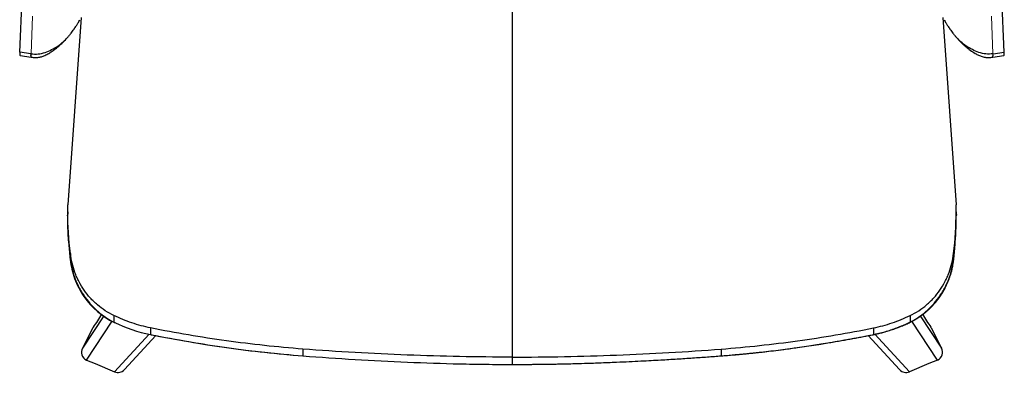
# Model space of a CAD drawing. Header units: millimetres. Extents: x 8 to 414, y 7 to 290.
# Tile 4 of 10: x 92 to 161, y 179 to 204. Entities that reach past the tile are written whole.
import ezdxf

# ---------------------------------------------------------------- set-up
doc = ezdxf.new("R2010")
doc.units = ezdxf.units.MM

msp = doc.modelspace()

# ---------------------------------------------------------------- linework, layer by layer
at = {"color": 7, "linetype": 'Continuous', "lineweight": 25}
for p, q in [((92.034, 201.3), (92.236, 206.062)), ((161.214, 201.3), (161.012, 206.062)), ((96.338, 203.736), (95.414, 190.587)), ((156.909, 203.736), (157.834, 190.587)), ((92.051, 201.062), (92.841, 200.942)), ((92.843, 200.952), (92.835, 200.948)), ((160.404, 200.952), (160.413, 200.948)), ((160.406, 200.942), (161.196, 201.062)), ((95.588, 187.16), (95.588, 186.694)), ((157.659, 187.16), (157.659, 186.694)), ((98.653, 182.799), (98.653, 182.33)), ((154.595, 182.799), (154.595, 182.33)), ((97.174, 181.945), (96.436, 180.522)), ((99.388, 179.006), (101.599, 181.399)), ((101.224, 181.935), (101.224, 181.467)), ((151.649, 181.399), (153.859, 179.006)), ((152.024, 181.935), (152.024, 181.467)), ((156.073, 181.945), (156.812, 180.522)), ((111.924, 180.45), (111.924, 179.973)), ((141.324, 180.45), (141.324, 179.973)), ((96.724, 179.682), (97.324, 179.428)), ((97.324, 179.428), (98.695, 178.849)), ((126.624, 179.885), (126.624, 179.371)), ((155.923, 179.428), (154.553, 178.849)), ((156.524, 179.682), (155.923, 179.428))]:
    msp.add_line(p, q, dxfattribs=at)
at = {"color": 144, "linetype": 'Continuous', "lineweight": 18}
for p, q in [((92.824, 201.18), (92.936, 203.813)), ((160.424, 201.18), (160.312, 203.813)), ((126.624, 179.885), (126.624, 179.371))]:
    msp.add_line(p, q, dxfattribs=at)
at = {"color": 8, "linetype": 'Continuous', "lineweight": 25}
for p, q in [((92.813, 201.182), (92.034, 201.3)), ((160.435, 201.182), (161.214, 201.3)), ((95.588, 186.694), (95.475, 188.002)), ((157.659, 186.694), (157.772, 187.994)), ((95.621, 186.587), (95.592, 186.68)), ((157.627, 186.587), (157.655, 186.68)), ((97.929, 182.788), (96.436, 180.522)), ((155.319, 182.788), (156.812, 180.522)), ((96.724, 179.682), (98.525, 182.416)), ((156.524, 179.682), (154.723, 182.416)), ((101.137, 181.492), (98.695, 178.849)), ((152.111, 181.492), (154.553, 178.849))]:
    msp.add_line(p, q, dxfattribs=at)
at = {"color": 7, "linetype": 'Continuous', "lineweight": 25}
for centre, major_axis, ratio, start_param, end_param in [((92.507, 204.062), (0.455, 3), 0.045266, 2.747037, 3.141567), ((160.741, 204.062), (-0.455, 3), 0.045266, 3.141619, 3.536148), ((96.971, 180.249), (-0.34, -0.517), 0.969967, 4.819652, 6.460261), ((156.277, 180.249), (0.34, -0.517), 0.969967, 6.106109, 7.746719), ((98.948, 179.413), (-0.421, -0.456), 0.967323, 0.335248, 1.570796), ((154.3, 179.413), (0.421, -0.456), 0.967323, 4.712389, 5.947938)]:
    msp.add_ellipse(centre, major_axis=major_axis, ratio=ratio, start_param=start_param, end_param=end_param, dxfattribs=at)
at = {"color": 144, "linetype": 'Continuous', "lineweight": 18}
for centre, major_axis, start_param, end_param in [((93.297, 203.942), (0.455, 3), 2.747037, 3.141567), ((159.951, 203.942), (-0.455, 3), 3.085878, 3.536148)]:
    msp.add_ellipse(centre, major_axis=major_axis, ratio=0.045266, start_param=start_param, end_param=end_param, dxfattribs=at)
for points, knots in [([(126.624, 228.649), (126.624, 227.491), (126.624, 224.799), (126.624, 220.534), (126.624, 215.863), (126.624, 211.446), (126.624, 207.296), (126.624, 203.416), (126.624, 199.524), (126.624, 195.616), (126.624, 191.695), (126.624, 187.761), (126.624, 183.823), (126.624, 181.198), (126.624, 179.885)], [0, 0, 0, 0, 0.072743, 0.169115, 0.265778, 0.362441, 0.441726, 0.521012, 0.600459, 0.679906, 0.759847, 0.839787, 0.919894, 1, 1, 1, 1]), ([(126.624, 181.698), (126.624, 181.53), (126.624, 181.185), (126.624, 180.704), (126.624, 180.265), (126.624, 179.892), (126.624, 179.615), (126.624, 179.455), (126.624, 179.423), (126.624, 179.415)], [0, 0, 0, 0, 0.148307, 0.303672, 0.464125, 0.62725, 0.790374, 0.950827, 1, 1, 1, 1]), ([(126.624, 179.38), (126.624, 179.372), (126.624, 179.335), (126.624, 179.355), (126.624, 179.371)], [0, 0, 0, 0, 0.212605, 1, 1, 1, 1])]:
    msp.add_open_spline(points, degree=3, knots=knots, dxfattribs=at)
at = {"color": 7, "linetype": 'Continuous', "lineweight": 25}
for points, knots in [([(126.624, 228.649), (126.624, 227.492), (126.624, 224.8), (126.624, 220.535), (126.624, 215.863), (126.624, 211.447), (126.624, 207.295), (126.624, 203.415), (126.624, 199.524), (126.624, 195.617), (126.624, 191.695), (126.624, 187.761), (126.624, 183.824), (126.624, 181.198), (126.624, 179.885)], [0, 0, 0, 0, 0.0727066, 0.1691146, 0.265741, 0.3624405, 0.4417058, 0.5210723, 0.6004387, 0.6799064, 0.7598262, 0.8397872, 0.9198728, 1, 1, 1, 1]), ([(95.496, 202.453), (95.543, 202.511), (95.625, 202.613), (95.734, 202.758), (95.81, 202.861), (95.859, 202.93), (95.893, 202.978), (95.944, 203.05), (96.022, 203.167), (96.135, 203.345), (96.216, 203.489), (96.264, 203.574)], [0, 0, 0, 0, 0.190846, 0.33999, 0.448382, 0.488, 0.518642, 0.564044, 0.648403, 0.79326, 1, 1, 1, 1]), ([(156.984, 203.574), (157.032, 203.489), (157.113, 203.345), (157.226, 203.167), (157.304, 203.05), (157.355, 202.978), (157.389, 202.93), (157.438, 202.861), (157.513, 202.758), (157.623, 202.613), (157.705, 202.511), (157.751, 202.453)], [0, 0, 0, 0, 0.20674, 0.351597, 0.435956, 0.481358, 0.512, 0.551618, 0.66001, 0.809154, 1, 1, 1, 1]), ([(92.842, 200.945), (92.889, 200.938), (93.02, 200.917), (93.242, 200.918), (93.495, 200.955), (93.756, 201.04), (94.01, 201.166), (94.262, 201.324), (94.497, 201.492), (94.744, 201.685), (95.023, 201.935), (95.245, 202.156), (95.364, 202.302), (95.383, 202.325)], [0, 0, 0, 0, 0.045083, 0.12469, 0.207625, 0.285847, 0.386555, 0.485119, 0.582509, 0.677077, 0.805168, 0.968686, 1, 1, 1, 1]), ([(95.382, 202.326), (95.398, 202.341), (95.442, 202.384), (95.477, 202.435), (95.5, 202.467)], [0, 0, 0, 0, 0.363125, 1, 1, 1, 1]), ([(157.844, 202.348), (157.835, 202.356), (157.799, 202.392), (157.77, 202.434), (157.748, 202.467)], [0, 0, 0, 0, 0.235062, 1, 1, 1, 1]), ([(157.843, 202.347), (157.917, 202.263), (158.048, 202.113), (158.236, 201.927), (158.396, 201.781), (158.586, 201.619), (158.839, 201.424), (159.129, 201.229), (159.411, 201.077), (159.663, 200.979), (159.929, 200.923), (160.16, 200.917), (160.319, 200.929), (160.388, 200.94), (160.406, 200.943)], [0, 0, 0, 0, 0.116178, 0.207222, 0.271537, 0.332463, 0.455913, 0.592318, 0.678707, 0.767131, 0.852381, 0.934463, 0.983087, 1, 1, 1, 1]), ([(92.832, 200.961), (92.828, 200.977), (92.819, 201.011), (92.822, 201.12), (92.824, 201.18)], [0, 0, 0, 0, 0.451932, 1, 1, 1, 1]), ([(160.415, 200.961), (160.419, 200.976), (160.429, 201.01), (160.425, 201.119), (160.424, 201.18)], [0, 0, 0, 0, 0.443047, 1, 1, 1, 1]), ([(95.475, 188.002), (95.467, 188.088), (95.427, 188.524), (95.412, 189.074), (95.401, 189.601), (95.399, 189.776), (95.398, 189.841)], [0, 0, 0, 0, 0.142455, 0.714597, 0.893145, 1, 1, 1, 1]), ([(157.772, 187.994), (157.78, 188.083), (157.82, 188.522), (157.835, 189.074), (157.847, 189.601), (157.849, 189.776), (157.849, 189.841)], [0, 0, 0, 0, 0.145974, 0.715768, 0.8935838, 1, 1, 1, 1]), ([(95.473, 187.994), (95.478, 187.909), (95.503, 187.468), (95.551, 187.032), (95.59, 186.68)], [0, 0, 0, 0, 0.193251, 1, 1, 1, 1]), ([(157.658, 186.68), (157.697, 187.032), (157.745, 187.465), (157.769, 187.904), (157.774, 187.986)], [0, 0, 0, 0, 0.811353, 1, 1, 1, 1]), ([(98.653, 182.799), (98.441, 182.901), (98.239, 183.016), (97.852, 183.269), (97.667, 183.407), (97.402, 183.633), (97.316, 183.711), (97.19, 183.833), (97.149, 183.875), (97.068, 183.959), (97.028, 184.001), (96.833, 184.217), (96.689, 184.398), (96.424, 184.776), (96.304, 184.973), (96.142, 185.282), (96.09, 185.388), (95.995, 185.6), (95.951, 185.707), (95.829, 186.032), (95.762, 186.252), (95.654, 186.7), (95.614, 186.928), (95.588, 187.16)], [0, 0, 0, 0, 0.125, 0.125, 0.25, 0.25, 0.3125, 0.3125, 0.34375, 0.34375, 0.375, 0.375, 0.5, 0.5, 0.625, 0.625, 0.6875, 0.6875, 0.75, 0.75, 0.875, 0.875, 1, 1, 1, 1]), ([(154.595, 182.799), (154.806, 182.901), (155.009, 183.016), (155.396, 183.269), (155.581, 183.407), (155.846, 183.633), (155.932, 183.711), (156.057, 183.833), (156.099, 183.875), (156.18, 183.959), (156.22, 184.001), (156.415, 184.217), (156.559, 184.398), (156.823, 184.776), (156.944, 184.973), (157.106, 185.282), (157.157, 185.388), (157.253, 185.6), (157.297, 185.707), (157.418, 186.032), (157.486, 186.252), (157.593, 186.7), (157.633, 186.928), (157.659, 187.16)], [0, 0, 0, 0, 0.125, 0.125, 0.25, 0.25, 0.3125, 0.3125, 0.34375, 0.34375, 0.375, 0.375, 0.5, 0.5, 0.625, 0.625, 0.6875, 0.6875, 0.75, 0.75, 0.875, 0.875, 1, 1, 1, 1]), ([(95.588, 186.694), (95.634, 186.287), (95.731, 185.843), (96.049, 184.968), (96.27, 184.536), (97.084, 183.355), (97.83, 182.726), (98.653, 182.33)], [0, 0, 0, 0, 0.25, 0.25, 0.5, 0.5, 1, 1, 1, 1]), ([(95.615, 186.586), (95.664, 186.325), (95.762, 185.801), (96.042, 185.059), (96.404, 184.381), (96.829, 183.79), (97.293, 183.291), (97.774, 182.882), (98.257, 182.548), (98.589, 182.376), (98.75, 182.293)], [0, 0, 0, 0, 0.144431, 0.289019, 0.428448, 0.559887, 0.682198, 0.795864, 0.901553, 1, 1, 1, 1]), ([(154.498, 182.293), (154.658, 182.376), (154.99, 182.548), (155.473, 182.882), (155.955, 183.291), (156.418, 183.79), (156.843, 184.381), (157.205, 185.059), (157.486, 185.801), (157.584, 186.325), (157.632, 186.586)], [0, 0, 0, 0, 0.098447, 0.204136, 0.317802, 0.440113, 0.571552, 0.710981, 0.855569, 1, 1, 1, 1]), ([(154.595, 182.33), (154.618, 182.341), (154.663, 182.364), (154.732, 182.398), (154.802, 182.435), (154.872, 182.473), (154.943, 182.513), (155.015, 182.555), (155.087, 182.599), (155.16, 182.645), (155.233, 182.693), (155.307, 182.743), (155.382, 182.795), (155.456, 182.849), (155.531, 182.906), (155.607, 182.964), (155.682, 183.025), (155.786, 183.112), (155.939, 183.249), (156.159, 183.464), (156.429, 183.765), (156.665, 184.075), (156.85, 184.358), (156.978, 184.575), (157.092, 184.789), (157.193, 184.998), (157.281, 185.202), (157.357, 185.4), (157.422, 185.59), (157.478, 185.774), (157.525, 185.949), (157.564, 186.116), (157.597, 186.274), (157.623, 186.422), (157.644, 186.561), (157.654, 186.651), (157.659, 186.694)], [0, 0, 0, 0, 0.013554, 0.027378, 0.041474, 0.055841, 0.07048, 0.085391, 0.100575, 0.116031, 0.131761, 0.147765, 0.164043, 0.180595, 0.197422, 0.214525, 0.231903, 0.249558, 0.287368, 0.342477, 0.41495, 0.504866, 0.551918, 0.597195, 0.640689, 0.682394, 0.722304, 0.760413, 0.796716, 0.831209, 0.863889, 0.894752, 0.923796, 0.951019, 0.976421, 1, 1, 1, 1]), ([(97.777, 182.894), (97.584, 182.589), (97.382, 182.272), (97.182, 181.957), (97.174, 181.945)], [0, 0, 0, 0, 0.9606, 1, 1, 1, 1]), ([(101.224, 181.935), (100.777, 182.025), (100.339, 182.143), (99.482, 182.431), (99.063, 182.601), (98.653, 182.799)], [0, 0, 0, 0, 0.5, 0.5, 1, 1, 1, 1]), ([(152.024, 181.935), (152.471, 182.025), (152.908, 182.143), (153.765, 182.431), (154.185, 182.601), (154.595, 182.799)], [0, 0, 0, 0, 0.5, 0.5, 1, 1, 1, 1]), ([(155.471, 182.894), (155.664, 182.589), (155.866, 182.272), (156.066, 181.957), (156.073, 181.945)], [0, 0, 0, 0, 0.9606, 1, 1, 1, 1]), ([(98.754, 182.304), (98.744, 182.298), (98.691, 182.265), (98.67, 182.301), (98.653, 182.33)], [0, 0, 0, 0, 0.194009, 1, 1, 1, 1]), ([(151.978, 181.46), (152.266, 181.524), (152.843, 181.654), (153.687, 181.935), (154.228, 182.174), (154.498, 182.293)], [0, 0, 0, 0, 0.3325947, 0.6664, 1, 1, 1, 1]), ([(152.024, 181.467), (152.05, 181.472), (152.106, 181.483), (152.197, 181.503), (152.299, 181.526), (152.414, 181.552), (152.539, 181.583), (152.677, 181.619), (152.826, 181.66), (152.986, 181.707), (153.158, 181.76), (153.351, 181.823), (153.557, 181.895), (153.766, 181.973), (153.961, 182.05), (154.14, 182.125), (154.305, 182.196), (154.455, 182.264), (154.55, 182.309), (154.595, 182.33)], [0, 0, 0, 0, 0.02947, 0.063487, 0.102052, 0.145168, 0.192836, 0.24506, 0.301842, 0.363185, 0.429093, 0.499568, 0.587289, 0.669601, 0.746502, 0.817991, 0.884069, 0.944738, 1, 1, 1, 1]), ([(154.493, 182.304), (154.504, 182.298), (154.556, 182.265), (154.578, 182.301), (154.595, 182.33)], [0, 0, 0, 0, 0.194009, 1, 1, 1, 1]), ([(111.924, 180.45), (110.125, 180.589), (108.334, 180.782), (104.768, 181.277), (102.992, 181.579), (101.224, 181.935)], [0, 0, 0, 0, 0.5, 0.5, 1, 1, 1, 1]), ([(101.272, 181.471), (101.267, 181.462), (101.243, 181.417), (101.232, 181.445), (101.224, 181.467)], [0, 0, 0, 0, 0.207813, 1, 1, 1, 1]), ([(101.27, 181.46), (102.152, 181.292), (103.917, 180.956), (106.582, 180.544), (109.256, 180.202), (111.046, 180.048), (111.94, 179.972)], [0, 0, 0, 0, 0.250112, 0.500207, 0.75021, 1, 1, 1, 1]), ([(141.307, 179.972), (142.202, 180.048), (143.992, 180.202), (146.665, 180.544), (149.331, 180.956), (151.095, 181.292), (151.978, 181.46)], [0, 0, 0, 0, 0.24979, 0.499793, 0.749888, 1, 1, 1, 1]), ([(141.324, 180.45), (143.122, 180.589), (144.913, 180.782), (148.48, 181.277), (150.256, 181.579), (152.024, 181.935)], [0, 0, 0, 0, 0.5, 0.5, 1, 1, 1, 1]), ([(141.324, 179.973), (141.396, 179.978), (141.542, 179.989), (141.763, 180.007), (141.99, 180.026), (142.223, 180.046), (142.462, 180.067), (142.706, 180.089), (142.957, 180.113), (143.212, 180.138), (143.474, 180.165), (143.741, 180.193), (144.048, 180.226), (144.457, 180.271), (145.031, 180.339), (145.798, 180.435), (146.586, 180.542), (147.313, 180.648), (147.898, 180.736), (148.432, 180.821), (148.916, 180.9), (149.359, 180.974), (149.775, 181.046), (150.176, 181.118), (150.567, 181.188), (150.947, 181.259), (151.315, 181.329), (151.673, 181.398), (151.908, 181.444), (152.024, 181.467)], [0, 0, 0, 0, 0.0200214, 0.0405784, 0.0616713, 0.0833002, 0.1054654, 0.1281671, 0.1514055, 0.1751807, 0.1994929, 0.2243423, 0.2497289, 0.2850693, 0.3385199, 0.4100827, 0.4997606, 0.5591503, 0.6138583, 0.6638845, 0.7092289, 0.7498915, 0.7885992, 0.8263126, 0.8630328, 0.8987605, 0.9334969, 0.967243, 1, 1, 1, 1]), ([(151.976, 181.471), (151.981, 181.462), (152.005, 181.417), (152.016, 181.445), (152.024, 181.467)], [0, 0, 0, 0, 0.207813, 1, 1, 1, 1]), ([(126.624, 179.885), (124.17, 179.885), (121.718, 179.933), (116.818, 180.121), (114.37, 180.262), (111.924, 180.45)], [0, 0, 0, 0, 0.5, 0.5, 1, 1, 1, 1]), ([(111.941, 179.983), (111.939, 179.973), (111.931, 179.931), (111.927, 179.954), (111.924, 179.973)], [0, 0, 0, 0, 0.210932, 1, 1, 1, 1]), ([(111.924, 179.973), (114.369, 179.788), (116.819, 179.637), (120.496, 179.481), (121.721, 179.44), (123.56, 179.399), (124.173, 179.388), (125.092, 179.378), (125.398, 179.375), (126.011, 179.372), (126.317, 179.371), (126.624, 179.371)], [0, 0, 0, 0, 0.5, 0.5, 0.75, 0.75, 0.875, 0.875, 0.9375, 0.9375, 1, 1, 1, 1]), ([(126.624, 179.885), (129.078, 179.885), (131.529, 179.933), (136.429, 180.121), (138.878, 180.262), (141.324, 180.45)], [0, 0, 0, 0, 0.5, 0.5, 1, 1, 1, 1]), ([(126.624, 179.371), (126.72, 179.371), (126.913, 179.371), (127.205, 179.372), (127.499, 179.373), (127.797, 179.375), (128.099, 179.378), (128.404, 179.381), (128.712, 179.384), (129.023, 179.389), (129.338, 179.394), (129.656, 179.399), (129.977, 179.406), (130.393, 179.414), (130.973, 179.429), (131.786, 179.452), (132.811, 179.486), (133.862, 179.527), (134.841, 179.571), (135.653, 179.611), (136.388, 179.649), (137.046, 179.686), (137.649, 179.722), (138.218, 179.757), (138.773, 179.792), (139.313, 179.828), (139.837, 179.864), (140.347, 179.9), (140.84, 179.936), (141.164, 179.961), (141.324, 179.973)], [0, 0, 0, 0, 0.019572, 0.039371, 0.059397, 0.07965, 0.100129, 0.120836, 0.14177, 0.162932, 0.184321, 0.205937, 0.227782, 0.249854, 0.290715, 0.34601, 0.415741, 0.499908, 0.560375, 0.615619, 0.66564, 0.710438, 0.750014, 0.788846, 0.826636, 0.863386, 0.899097, 0.933768, 0.967402, 1, 1, 1, 1]), ([(141.307, 179.983), (141.309, 179.973), (141.317, 179.931), (141.321, 179.954), (141.324, 179.973)], [0, 0, 0, 0, 0.210932, 1, 1, 1, 1])]:
    msp.add_open_spline(points, degree=3, knots=knots, dxfattribs=at)
at = {"color": 8, "linetype": 'Continuous', "lineweight": 25}
for points, knots in [([(92.824, 201.18), (92.991, 201.167), (93.326, 201.139), (93.819, 201.261), (94.276, 201.462), (94.703, 201.714), (95.077, 202.001), (95.285, 202.223), (95.382, 202.326)], [0, 0, 0, 0, 0.171326, 0.342652, 0.514199, 0.684297, 0.853707, 1, 1, 1, 1]), ([(160.424, 201.18), (160.256, 201.167), (159.922, 201.139), (159.429, 201.261), (158.972, 201.462), (158.545, 201.714), (158.163, 202.008), (157.948, 202.237), (157.844, 202.348)], [0, 0, 0, 0, 0.16952, 0.339038, 0.508776, 0.67708, 0.844704, 1, 1, 1, 1])]:
    msp.add_open_spline(points, degree=3, knots=knots, dxfattribs=at)
at = {"color": 7, "linetype": 'Continuous', "lineweight": 25}
for points in [[(95.401, 190.091), (95.404, 190.256), (95.408, 190.422), (95.414, 190.587)], [(157.846, 190.091), (157.844, 190.256), (157.839, 190.422), (157.834, 190.587)], [(95.401, 190.091), (95.4, 190.008), (95.399, 189.924), (95.398, 189.841)], [(95.588, 187.16), (95.48, 188.134), (95.417, 189.111), (95.401, 190.091)], [(157.659, 187.16), (157.768, 188.134), (157.83, 189.111), (157.846, 190.091)], [(157.846, 190.091), (157.848, 190.008), (157.849, 189.924), (157.849, 189.841)], [(98.653, 182.33), (99.467, 181.942), (100.34, 181.643), (101.224, 181.467)], [(101.224, 181.467), (104.756, 180.767), (108.337, 180.244), (111.924, 179.973)]]:
    msp.add_open_spline(points, degree=3, dxfattribs=at)

doc.saveas('drawing.dxf')
